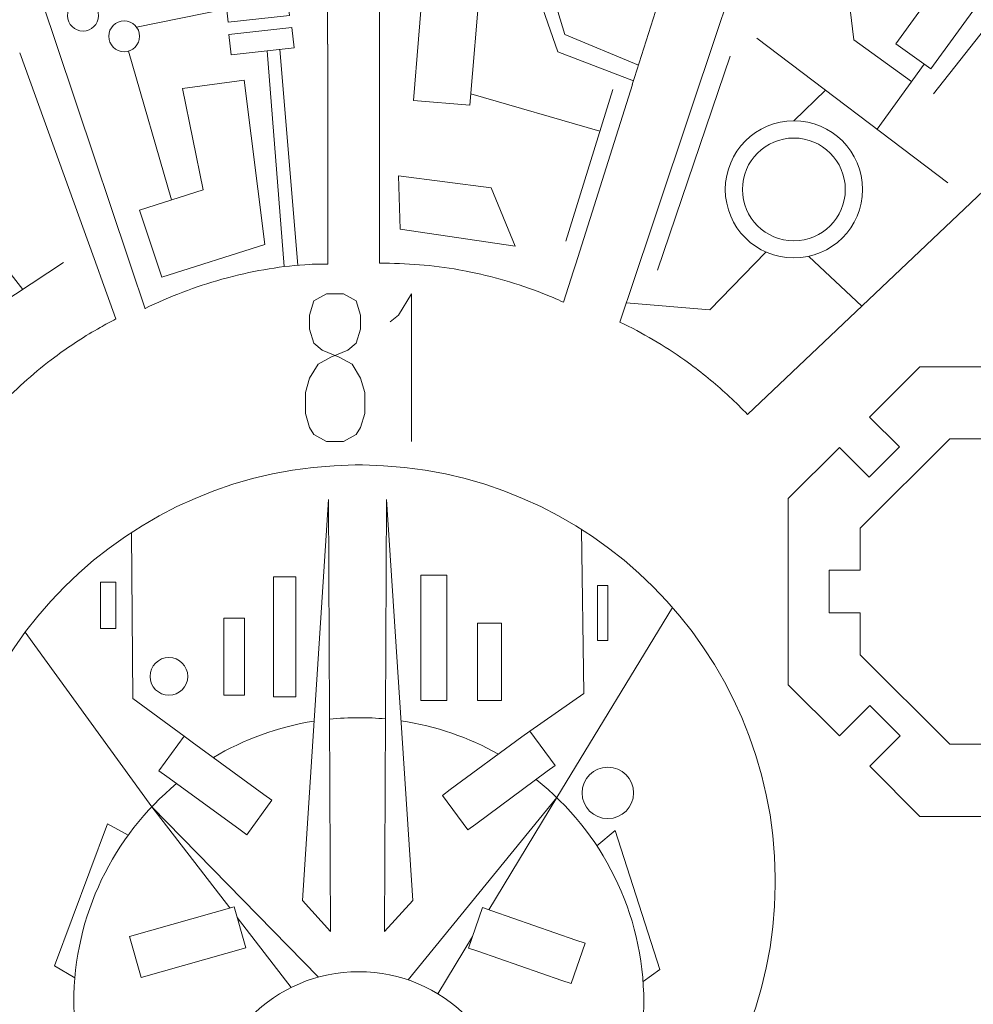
# Model space of a CAD drawing. Header units: millimetres. Extents: x -182 to 179, y -139 to 136.
# Tile 6 of 13: x -29 to 45, y -36 to 40. Entities that reach past the tile are written whole.
import ezdxf

# ---------------------------------------------------------------- set-up
doc = ezdxf.new("R2010")
doc.units = ezdxf.units.MM
doc.header["$MEASUREMENT"] = 0
doc.layers.add('Layer 1', color=7, linetype='Continuous')

msp = doc.modelspace()

# ---------------------------------------------------------------- linework, layer by layer
at = {"layer": 'Layer 1', "color": 5, "lineweight": 9}
for points in [[(2.033, -12.6752), (4.0174, -12.6752), (4.0174, -3.018), (2.033, -3.018), (2.033, -12.6752)], [(-22.7051, -7.119), (-21.5145, -7.119), (-21.5145, -3.5472), (-22.7051, -3.5472), (-22.7051, -7.119)], [(-9.3441, -12.4107), (-7.6243, -12.4107), (-7.6243, -3.1503), (-9.3441, -3.1503), (-9.3441, -12.4107)], [(15.6595, -8.045), (16.4531, -8.045), (16.4531, -3.8118), (15.6595, -3.8118), (15.6595, -8.045)], [(-13.1804, -12.2784), (-11.593, -12.2784), (-11.593, -6.3252), (-13.1804, -6.3252), (-13.1804, -12.2784)], [(6.3986, -12.6752), (8.2506, -12.6752), (8.2506, -6.7222), (6.3986, -6.7222), (6.3986, -12.6752)]]:
    msp.add_lwpolyline(points, close=True, dxfattribs=at)
for centre, major_axis in [((-24.0421, 40.1696), (0, 1.1906)), ((-20.8671, 38.5821), (0, 1.1906)), ((30.8078, 26.7608), (0, 3.9687)), ((-17.4139, -10.8232), (0, 1.4552)), ((16.4528, -19.819), (0, 1.9844))]:
    msp.add_ellipse(centre, major_axis=major_axis, ratio=1, dxfattribs=at)
at = {"layer": 'Layer 1', "color": 1, "lineweight": 9}
for centre, major_axis in [((30.8078, 26.7608), (0, 5.2917)), ((-2.7628, -45.403), (0, 11.7788))]:
    msp.add_ellipse(centre, major_axis=major_axis, ratio=1, dxfattribs=at)
at = {"layer": 'Layer 1', "lineweight": 9}
for points, knots in [([(-1.1326, 75.6292), (-1.1326, 75.6292), (-1.1368, 70.2216), (-1.1368, 70.2216), (-1.1368, 70.2216), (4.0335, 70.2192), (8.6673, 67.015), (10.502, 62.1812), (10.502, 62.1812), (10.502, 62.1812), (13.6372, 61.635), (13.6372, 61.635), (13.6372, 61.635), (13.6372, 61.635), (11.4572, 49.1214), (11.4572, 49.1214), (11.4572, 49.1214), (11.4572, 49.1214), (8.322, 49.6676), (8.322, 49.6676), (8.322, 49.6676), (5.9541, 46.8974), (2.4883, 45.3034), (-1.156, 45.3058), (-1.156, 45.3058), (-1.156, 45.3058), (-1.1604, 39.5633), (-1.1604, 39.5633)], [0, 0, 0, 0, 0.125, 0.125, 0.125, 0.125, 0.25, 0.25, 0.25, 0.25, 0.375, 0.375, 0.375, 0.375, 0.5, 0.5, 0.5, 0.5, 0.625, 0.625, 0.625, 0.625, 0.75, 0.75, 0.75, 0.75, 1, 1, 1, 1]), ([(-5.1659, 37.9758), (-5.1659, 37.9758), (-5.1732, 45.5054), (-5.1732, 45.5054), (-5.1732, 45.5054), (-2.1107, 45.4927), (0.8409, 46.6412), (3.0883, 48.7219), (3.0883, 48.7219), (3.0883, 48.7219), (5.5517, 63.2632), (5.5517, 63.2632), (5.5517, 63.2632), (3.4397, 67.236), (-0.6977, 69.7075), (-5.1968, 69.6786), (-5.1968, 69.6786), (-5.1968, 69.6786), (-5.2011, 74.1123), (-5.2011, 74.1123)], [0, 0, 0, 0, 0.1666667, 0.1666667, 0.1666667, 0.1666667, 0.3333333, 0.3333333, 0.3333333, 0.3333333, 0.5, 0.5, 0.5, 0.5, 0.6666667, 0.6666667, 0.6666667, 0.6666667, 1, 1, 1, 1]), ([(29.9392, 71.5565), (29.9392, 71.5565), (27.9322, 65.2053), (27.9322, 65.2053), (27.9322, 65.2053), (31.8372, 63.9713), (34.7871, 60.7477), (35.6709, 56.7489), (35.6709, 56.7489), (36.5547, 52.7501), (35.2381, 48.5837), (32.2168, 45.8188), (32.2168, 45.8188), (29.1957, 43.054), (24.929, 42.1111), (21.024, 43.3451), (21.024, 43.3451), (21.024, 43.3451), (18.5135, 35.4009), (18.5135, 35.4009)], [0, 0, 0, 0, 0.1666667, 0.1666667, 0.1666667, 0.1666667, 0.3333333, 0.3333333, 0.3333333, 0.3333333, 0.5, 0.5, 0.5, 0.5, 0.6666667, 0.6666667, 0.6666667, 0.6666667, 1, 1, 1, 1]), ([(-36.0619, 67.6719), (-36.0619, 67.6719), (-34.5446, 63.1481), (-34.5446, 63.1481), (-34.5446, 63.1481), (-38.8194, 61.503), (-41.8532, 57.3578), (-41.8532, 52.5034), (-41.8532, 52.5034), (-41.8532, 46.206), (-36.7482, 41.101), (-30.4508, 41.101), (-30.4508, 41.101), (-29.3571, 41.101), (-28.2994, 41.2553), (-27.2981, 41.5428), (-27.2981, 41.5428), (-27.2981, 41.5428), (-27.259, 41.4263), (-27.259, 41.4263), (-27.259, 41.4263), (-27.259, 41.4263), (-24.7038, 33.8082), (-24.7038, 33.8082)], [0, 0, 0, 0, 0.1428571, 0.1428571, 0.1428571, 0.1428571, 0.2857143, 0.2857143, 0.2857143, 0.2857143, 0.4285714, 0.4285714, 0.4285714, 0.4285714, 0.5714286, 0.5714286, 0.5714286, 0.5714286, 0.7142857, 0.7142857, 0.7142857, 0.7142857, 1, 1, 1, 1]), ([(34.1921, 66.7288), (34.1921, 66.7288), (33.1673, 63.669), (33.1673, 63.669), (33.1673, 63.669), (37.1462, 62.3363), (40.1119, 58.9821), (40.9473, 54.8699), (40.9473, 54.8699), (41.7827, 50.7577), (40.3607, 46.5122), (37.2171, 43.7326), (37.2171, 43.7326), (34.0735, 40.9531), (29.6858, 40.0618), (25.7068, 41.3944), (25.7068, 41.3944), (25.7068, 41.3944), (25.1469, 39.7228), (25.1469, 39.7228)], [0, 0, 0, 0, 0.1666667, 0.1666667, 0.1666667, 0.1666667, 0.3333333, 0.3333333, 0.3333333, 0.3333333, 0.5, 0.5, 0.5, 0.5, 0.6666667, 0.6666667, 0.6666667, 0.6666667, 1, 1, 1, 1]), ([(41.3715, 36.0589), (41.3715, 36.0589), (38.681, 38.0098), (38.681, 38.0098), (38.681, 38.0098), (38.681, 38.0098), (46.1844, 48.3582), (46.1844, 48.3582), (46.1844, 48.3582), (46.1844, 48.3582), (48.875, 46.4073), (48.875, 46.4073), (48.875, 46.4073), (48.875, 46.4073), (41.3715, 36.0589), (41.3715, 36.0589)], [0, 0, 0, 0, 0.2, 0.2, 0.2, 0.2, 0.4, 0.4, 0.4, 0.4, 0.6, 0.6, 0.6, 0.6, 1, 1, 1, 1]), ([(54.7921, 35.5272), (54.7921, 35.5272), (27.2323, 9.3841), (27.2323, 9.3841), (27.2323, 9.3841), (26.7943, 9.8437), (26.3128, 10.3212), (25.8493, 10.7553), (25.8493, 10.7553), (24.8973, 11.6458), (23.8948, 12.4791), (22.8474, 13.2512)], [0, 0, 0, 0, 0.25, 0.25, 0.25, 0.25, 0.5, 0.5, 0.5, 0.5, 1, 1, 1, 1]), ([(-12.7959, 19.9719), (-10.7465, 20.512), (-8.65, 20.8589), (-6.5454, 20.9776), (-6.5454, 20.9776), (-6.0784, 21.0026), (-5.5774, 21.0088), (-5.1495, 21.0021), (-5.1495, 21.0021), (-5.1495, 21.0021), (-5.1517, 23.2724), (-5.1517, 23.2724)], [0, 0, 0, 0, 0.25, 0.25, 0.25, 0.25, 0.5, 0.5, 0.5, 0.5, 1, 1, 1, 1]), ([(-26.0492, 13.9487), (-24.9847, 14.7324), (-23.8737, 15.4534), (-22.7221, 16.1073), (-22.7221, 16.1073), (-22.3224, 16.3338), (-21.918, 16.5523), (-21.5091, 16.7623), (-21.5091, 16.7623), (-21.5091, 16.7623), (-22.6691, 19.9831), (-22.6691, 19.9831)], [0, 0, 0, 0, 0.25, 0.25, 0.25, 0.25, 0.5, 0.5, 0.5, 0.5, 1, 1, 1, 1]), ([(13.8017, 20.4905), (13.8017, 20.4905), (13.0331, 18.0584), (13.0331, 18.0584), (13.0331, 18.0584), (12.4997, 18.3028), (11.9731, 18.5229), (11.4277, 18.7388), (11.4277, 18.7388), (9.5109, 19.493), (7.5312, 20.0672), (5.5148, 20.4562)], [0, 0, 0, 0, 0.25, 0.25, 0.25, 0.25, 0.5, 0.5, 0.5, 0.5, 1, 1, 1, 1]), ([(57.958, 8.2188), (57.958, 8.2188), (58.8593, 9.12), (58.8593, 9.12), (58.8593, 9.12), (58.8593, 9.12), (54.9108, 13.0685), (54.9108, 13.0685), (54.9108, 13.0685), (54.9108, 13.0685), (49.4021, 13.0685), (49.4021, 13.0685), (49.4021, 13.0685), (49.4021, 13.0685), (49.4021, 9.8656), (49.4021, 9.8656), (49.4021, 9.8656), (49.4021, 9.8656), (46.1002, 9.8656), (46.1002, 9.8656), (46.1002, 9.8656), (46.1002, 9.8656), (46.1002, 13.0685), (46.1002, 13.0685), (46.1002, 13.0685), (46.1002, 13.0685), (40.5385, 13.0685), (40.5385, 13.0685), (40.5385, 13.0685), (40.5385, 13.0685), (36.6537, 9.1837), (36.6537, 9.1837), (36.6537, 9.1837), (36.6537, 9.1837), (38.9531, 6.8843), (38.9531, 6.8843), (38.9531, 6.8843), (38.9531, 6.8843), (36.6183, 4.5495), (36.6183, 4.5495), (36.6183, 4.5495), (36.6183, 4.5495), (35.6674, 5.5004), (35.6674, 5.5004)], [0, 0, 0, 0, 0.0833333, 0.0833333, 0.0833333, 0.0833333, 0.1666667, 0.1666667, 0.1666667, 0.1666667, 0.25, 0.25, 0.25, 0.25, 0.3333333, 0.3333333, 0.3333333, 0.3333333, 0.4166667, 0.4166667, 0.4166667, 0.4166667, 0.5, 0.5, 0.5, 0.5, 0.5833333, 0.5833333, 0.5833333, 0.5833333, 0.6666667, 0.6666667, 0.6666667, 0.6666667, 0.75, 0.75, 0.75, 0.75, 0.8333333, 0.8333333, 0.8333333, 0.8333333, 1, 1, 1, 1]), ([(35.2698, 5.898), (35.2698, 5.898), (34.3189, 6.8489), (34.3189, 6.8489), (34.3189, 6.8489), (34.3189, 6.8489), (30.3758, 2.9058), (30.3758, 2.9058), (30.3758, 2.9058), (30.3758, 2.9058), (30.3758, -11.4665), (30.3758, -11.4665), (30.3758, -11.4665), (30.3758, -11.4665), (34.3243, -15.415), (34.3243, -15.415), (34.3243, -15.415), (34.3243, -15.415), (35.2982, -14.4411), (35.2982, -14.4411)], [0, 0, 0, 0, 0.1666667, 0.1666667, 0.1666667, 0.1666667, 0.3333333, 0.3333333, 0.3333333, 0.3333333, 0.5, 0.5, 0.5, 0.5, 0.6666667, 0.6666667, 0.6666667, 0.6666667, 1, 1, 1, 1]), ([(35.9344, -5.9079), (35.9344, -5.9079), (33.5362, -5.9079), (33.5362, -5.9079), (33.5362, -5.9079), (33.5362, -5.9079), (33.5362, -2.6294), (33.5362, -2.6294), (33.5362, -2.6294), (33.5362, -2.6294), (35.9344, -2.6294), (35.9344, -2.6294), (35.9344, -2.6294), (35.9344, -2.6294), (35.9344, 0.6033), (35.9344, 0.6033), (35.9344, 0.6033), (35.9344, 0.6033), (42.841, 7.5099), (42.841, 7.5099), (42.841, 7.5099), (42.841, 7.5099), (52.6083, 7.5099), (52.6083, 7.5099), (52.6083, 7.5099), (52.6083, 7.5099), (59.515, 0.6033), (59.515, 0.6033), (59.515, 0.6033), (59.515, 0.6033), (59.515, -2.6294), (59.515, -2.6294), (59.515, -2.6294), (59.515, -2.6294), (62.0356, -2.6294), (62.0356, -2.6294), (62.0356, -2.6294), (62.0356, -2.6294), (62.0356, -5.9079), (62.0356, -5.9079), (62.0356, -5.9079), (62.0356, -5.9079), (59.515, -5.9079), (59.515, -5.9079), (59.515, -5.9079), (59.515, -5.9079), (59.515, -9.164), (59.515, -9.164), (59.515, -9.164), (59.515, -9.164), (52.6083, -16.0706), (52.6083, -16.0706), (52.6083, -16.0706), (52.6083, -16.0706), (42.841, -16.0706), (42.841, -16.0706), (42.841, -16.0706), (42.841, -16.0706), (35.9344, -9.164), (35.9344, -9.164), (35.9344, -9.164), (35.9344, -9.164), (35.9344, -5.9079), (35.9344, -5.9079)], [0, 0, 0, 0, 0.0588235, 0.0588235, 0.0588235, 0.0588235, 0.1176471, 0.1176471, 0.1176471, 0.1176471, 0.1764706, 0.1764706, 0.1764706, 0.1764706, 0.2352941, 0.2352941, 0.2352941, 0.2352941, 0.2941176, 0.2941176, 0.2941176, 0.2941176, 0.3529412, 0.3529412, 0.3529412, 0.3529412, 0.4117647, 0.4117647, 0.4117647, 0.4117647, 0.4705882, 0.4705882, 0.4705882, 0.4705882, 0.5294118, 0.5294118, 0.5294118, 0.5294118, 0.5882353, 0.5882353, 0.5882353, 0.5882353, 0.6470588, 0.6470588, 0.6470588, 0.6470588, 0.7058824, 0.7058824, 0.7058824, 0.7058824, 0.7647059, 0.7647059, 0.7647059, 0.7647059, 0.8235294, 0.8235294, 0.8235294, 0.8235294, 0.8823529, 0.8823529, 0.8823529, 0.8823529, 1, 1, 1, 1]), ([(35.6958, -14.0435), (35.6958, -14.0435), (36.6696, -13.0697), (36.6696, -13.0697), (36.6696, -13.0697), (36.6696, -13.0697), (39.0044, -15.4046), (39.0044, -15.4046), (39.0044, -15.4046), (39.0044, -15.4046), (36.6591, -17.7498), (36.6591, -17.7498), (36.6591, -17.7498), (36.6591, -17.7498), (40.5385, -21.6292), (40.5385, -21.6292), (40.5385, -21.6292), (40.5385, -21.6292), (46.1002, -21.6292), (46.1002, -21.6292), (46.1002, -21.6292), (46.1002, -21.6292), (46.1002, -18.404), (46.1002, -18.404), (46.1002, -18.404), (46.1002, -18.404), (49.4021, -18.404), (49.4021, -18.404), (49.4021, -18.404), (49.4021, -18.404), (49.4021, -21.6292), (49.4021, -21.6292), (49.4021, -21.6292), (49.4021, -21.6292), (54.9108, -21.6292), (54.9108, -21.6292), (54.9108, -21.6292), (54.9108, -21.6292), (58.8539, -17.6862), (58.8539, -17.6862), (58.8539, -17.6862), (58.8539, -17.6862), (57.9296, -16.7619), (57.9296, -16.7619)], [0, 0, 0, 0, 0.0833333, 0.0833333, 0.0833333, 0.0833333, 0.1666667, 0.1666667, 0.1666667, 0.1666667, 0.25, 0.25, 0.25, 0.25, 0.3333333, 0.3333333, 0.3333333, 0.3333333, 0.4166667, 0.4166667, 0.4166667, 0.4166667, 0.5, 0.5, 0.5, 0.5, 0.5833333, 0.5833333, 0.5833333, 0.5833333, 0.6666667, 0.6666667, 0.6666667, 0.6666667, 0.75, 0.75, 0.75, 0.75, 0.8333333, 0.8333333, 0.8333333, 0.8333333, 1, 1, 1, 1]), ([(11.776, -18.152), (11.776, -18.152), (6.2559, -22.2214), (6.2559, -22.2214), (6.2559, -22.2214), (6.2559, -22.2214), (5.6428, -22.6736), (5.6428, -22.6736), (5.6428, -22.6736), (5.6428, -22.6736), (3.6835, -20.0158), (3.6835, -20.0158), (3.6835, -20.0158), (3.6835, -20.0158), (4.2965, -19.5635), (4.2965, -19.5635), (4.2965, -19.5635), (4.2965, -19.5635), (9.8167, -15.4942), (9.8167, -15.4942), (9.8167, -15.4942), (9.8167, -15.4942), (10.4303, -15.042), (10.4303, -15.042), (10.4303, -15.042), (10.4303, -15.042), (12.3897, -17.6999), (12.3897, -17.6999), (12.3897, -17.6999), (12.3897, -17.6999), (11.776, -18.152), (11.776, -18.152)], [0, 0, 0, 0, 0.1111111, 0.1111111, 0.1111111, 0.1111111, 0.2222222, 0.2222222, 0.2222222, 0.2222222, 0.3333333, 0.3333333, 0.3333333, 0.3333333, 0.4444444, 0.4444444, 0.4444444, 0.4444444, 0.5555556, 0.5555556, 0.5555556, 0.5555556, 0.6666667, 0.6666667, 0.6666667, 0.6666667, 0.7777778, 0.7777778, 0.7777778, 0.7777778, 1, 1, 1, 1]), ([(-11.4126, -23.0493), (-11.4126, -23.0493), (-12.0271, -22.6011), (-12.0271, -22.6011), (-12.0271, -22.6011), (-12.0271, -22.6011), (-17.5678, -18.5597), (-17.5678, -18.5597), (-17.5678, -18.5597), (-17.5678, -18.5597), (-18.1845, -18.1098), (-18.1845, -18.1098), (-18.1845, -18.1098), (-18.1845, -18.1098), (-16.2387, -15.442), (-16.2387, -15.442), (-16.2387, -15.442), (-16.2387, -15.442), (-15.6219, -15.892), (-15.6219, -15.892), (-15.6219, -15.892), (-15.6219, -15.892), (-10.0813, -19.9335), (-10.0813, -19.9335), (-10.0813, -19.9335), (-10.0813, -19.9335), (-9.4668, -20.3816), (-9.4668, -20.3816), (-9.4668, -20.3816), (-9.4668, -20.3816), (-11.4126, -23.0493), (-11.4126, -23.0493)], [0, 0, 0, 0, 0.1111111, 0.1111111, 0.1111111, 0.1111111, 0.2222222, 0.2222222, 0.2222222, 0.2222222, 0.3333333, 0.3333333, 0.3333333, 0.3333333, 0.4444444, 0.4444444, 0.4444444, 0.4444444, 0.5555556, 0.5555556, 0.5555556, 0.5555556, 0.6666667, 0.6666667, 0.6666667, 0.6666667, 0.7777778, 0.7777778, 0.7777778, 0.7777778, 1, 1, 1, 1]), ([(-11.4842, -31.7819), (-11.4842, -31.7819), (-19.5477, -34.0705), (-19.5477, -34.0705), (-19.5477, -34.0705), (-19.5477, -34.0705), (-20.4492, -30.894), (-20.4492, -30.894), (-20.4492, -30.894), (-20.4492, -30.894), (-12.3858, -28.6054), (-12.3858, -28.6054), (-12.3858, -28.6054), (-12.3858, -28.6054), (-11.4842, -31.7819), (-11.4842, -31.7819)], [0, 0, 0, 0, 0.2, 0.2, 0.2, 0.2, 0.4, 0.4, 0.4, 0.4, 0.6, 0.6, 0.6, 0.6, 1, 1, 1, 1]), ([(14.7079, -31.425), (14.7079, -31.425), (13.624, -34.5439), (13.624, -34.5439), (13.624, -34.5439), (13.624, -34.5439), (12.9038, -34.2938), (12.9038, -34.2938), (12.9038, -34.2938), (12.9038, -34.2938), (6.4259, -32.0425), (6.4259, -32.0425), (6.4259, -32.0425), (6.4259, -32.0425), (5.7064, -31.7924), (5.7064, -31.7924), (5.7064, -31.7924), (5.7064, -31.7924), (6.7904, -28.6733), (6.7904, -28.6733), (6.7904, -28.6733), (6.7904, -28.6733), (7.5098, -28.9235), (7.5098, -28.9235), (7.5098, -28.9235), (7.5098, -28.9235), (13.9878, -31.1748), (13.9878, -31.1748), (13.9878, -31.1748), (13.9878, -31.1748), (14.7079, -31.425), (14.7079, -31.425)], [0, 0, 0, 0, 0.1111111, 0.1111111, 0.1111111, 0.1111111, 0.2222222, 0.2222222, 0.2222222, 0.2222222, 0.3333333, 0.3333333, 0.3333333, 0.3333333, 0.4444444, 0.4444444, 0.4444444, 0.4444444, 0.5555556, 0.5555556, 0.5555556, 0.5555556, 0.6666667, 0.6666667, 0.6666667, 0.6666667, 0.7777778, 0.7777778, 0.7777778, 0.7777778, 1, 1, 1, 1])]:
    msp.add_open_spline(points, degree=3, knots=knots, dxfattribs=at)
at = {"layer": 'Layer 1', "color": 1, "lineweight": 9}
for points, knots in [([(8.322, 49.6676), (8.322, 49.6676), (12.6031, 37.3916), (12.6031, 37.3916), (12.6031, 37.3916), (12.6031, 37.3916), (18.4289, 35.1328), (18.4289, 35.1328)], [0, 0, 0, 0, 0.3333333, 0.3333333, 0.3333333, 0.3333333, 1, 1, 1, 1]), ([(18.8114, 36.3431), (18.8114, 36.3431), (13.1322, 38.7145), (13.1322, 38.7145), (13.1322, 38.7145), (13.1322, 38.7145), (9.8896, 49.3945), (9.8896, 49.3945)], [0, 0, 0, 0, 0.3333333, 0.3333333, 0.3333333, 0.3333333, 1, 1, 1, 1]), ([(-8.6261, 44.933), (-8.6261, 44.933), (-13.3598, 44.41), (-13.3598, 44.41), (-13.3598, 44.41), (-13.3598, 44.41), (-12.8368, 39.6763), (-12.8368, 39.6763), (-12.8368, 39.6763), (-12.8368, 39.6763), (-8.1031, 40.1993), (-8.1031, 40.1993), (-8.1031, 40.1993), (-8.1031, 40.1993), (-8.6261, 44.933), (-8.6261, 44.933)], [0, 0, 0, 0, 0.2, 0.2, 0.2, 0.2, 0.4, 0.4, 0.4, 0.4, 0.6, 0.6, 0.6, 0.6, 1, 1, 1, 1]), ([(2.2385, 43.1311), (2.2385, 43.1311), (6.5891, 42.7691), (6.5891, 42.7691), (6.5891, 42.7691), (6.5891, 42.7691), (5.7991, 33.2769), (5.7991, 33.2769), (5.7991, 33.2769), (5.7991, 33.2769), (1.4485, 33.6389), (1.4485, 33.6389), (1.4485, 33.6389), (1.4485, 33.6389), (2.2385, 43.1311), (2.2385, 43.1311)], [0, 0, 0, 0, 0.2, 0.2, 0.2, 0.2, 0.4, 0.4, 0.4, 0.4, 0.6, 0.6, 0.6, 0.6, 1, 1, 1, 1]), ([(-10.0179, 22.5081), (-10.0179, 22.5081), (-17.9554, 19.9945), (-17.9554, 19.9945), (-17.9554, 19.9945), (-17.9554, 19.9945), (-19.6752, 25.1539), (-19.6752, 25.1539), (-19.6752, 25.1539), (-19.6752, 25.1539), (-14.7804, 26.7414), (-14.7804, 26.7414), (-14.7804, 26.7414), (-14.7804, 26.7414), (-16.3679, 34.5466), (-16.3679, 34.5466), (-16.3679, 34.5466), (-16.3679, 34.5466), (-11.6054, 35.2081), (-11.6054, 35.2081), (-11.6054, 35.2081), (-11.6054, 35.2081), (-10.0179, 22.5081), (-10.0179, 22.5081)], [0, 0, 0, 0, 0.1428571, 0.1428571, 0.1428571, 0.1428571, 0.2857143, 0.2857143, 0.2857143, 0.2857143, 0.4285714, 0.4285714, 0.4285714, 0.4285714, 0.5714286, 0.5714286, 0.5714286, 0.5714286, 0.7142857, 0.7142857, 0.7142857, 0.7142857, 1, 1, 1, 1]), ([(0.3009, 27.7997), (0.3009, 27.7997), (0.4332, 23.6987), (0.4332, 23.6987), (0.4332, 23.6987), (0.4332, 23.6987), (9.2967, 22.3758), (9.2967, 22.3758), (9.2967, 22.3758), (9.2967, 22.3758), (7.4446, 26.8737), (7.4446, 26.8737), (7.4446, 26.8737), (7.4446, 26.8737), (0.3009, 27.7997), (0.3009, 27.7997)], [0, 0, 0, 0, 0.2, 0.2, 0.2, 0.2, 0.4, 0.4, 0.4, 0.4, 0.6, 0.6, 0.6, 0.6, 1, 1, 1, 1]), ([(-5.2482, 18.6953), (-5.2482, 18.6953), (-6.2302, 18.1579), (-6.2302, 18.1579), (-6.2302, 18.1579), (-6.2302, 18.1579), (-6.5641, 17.0668), (-6.5641, 17.0668), (-6.5641, 17.0668), (-6.5641, 17.0668), (-6.5641, 15.9757), (-6.5641, 15.9757), (-6.5641, 15.9757), (-6.5641, 15.9757), (-6.2302, 14.9009), (-6.2302, 14.9009), (-6.2302, 14.9009), (-6.2302, 14.9009), (-5.582, 14.3472), (-5.582, 14.3472), (-5.582, 14.3472), (-5.582, 14.3472), (-4.2662, 13.8097), (-4.2662, 13.8097), (-4.2662, 13.8097), (-4.2662, 13.8097), (-3.2843, 13.2724), (-3.2843, 13.2724), (-3.2843, 13.2724), (-3.2843, 13.2724), (-2.6362, 12.1813), (-2.6362, 12.1813), (-2.6362, 12.1813), (-2.6362, 12.1813), (-2.3023, 11.0902), (-2.3023, 11.0902), (-2.3023, 11.0902), (-2.3023, 11.0902), (-2.3023, 9.4617), (-2.3023, 9.4617), (-2.3023, 9.4617), (-2.3023, 9.4617), (-2.6362, 8.3868), (-2.6362, 8.3868), (-2.6362, 8.3868), (-2.6362, 8.3868), (-2.9602, 7.8332), (-2.9602, 7.8332), (-2.9602, 7.8332), (-2.9602, 7.8332), (-3.9422, 7.2958), (-3.9422, 7.2958), (-3.9422, 7.2958), (-3.9422, 7.2958), (-5.2482, 7.2958), (-5.2482, 7.2958), (-5.2482, 7.2958), (-5.2482, 7.2958), (-6.2302, 7.8332), (-6.2302, 7.8332), (-6.2302, 7.8332), (-6.2302, 7.8332), (-6.5641, 8.3868), (-6.5641, 8.3868), (-6.5641, 8.3868), (-6.5641, 8.3868), (-6.8881, 9.4617), (-6.8881, 9.4617), (-6.8881, 9.4617), (-6.8881, 9.4617), (-6.8881, 11.0902), (-6.8881, 11.0902), (-6.8881, 11.0902), (-6.8881, 11.0902), (-6.5641, 12.1813), (-6.5641, 12.1813), (-6.5641, 12.1813), (-6.5641, 12.1813), (-5.9061, 13.2724), (-5.9061, 13.2724), (-5.9061, 13.2724), (-5.9061, 13.2724), (-4.9242, 13.8097), (-4.9242, 13.8097), (-4.9242, 13.8097), (-4.9242, 13.8097), (-3.6182, 14.3472), (-3.6182, 14.3472), (-3.6182, 14.3472), (-3.6182, 14.3472), (-2.9602, 14.9009), (-2.9602, 14.9009), (-2.9602, 14.9009), (-2.9602, 14.9009), (-2.6362, 15.9757), (-2.6362, 15.9757), (-2.6362, 15.9757), (-2.6362, 15.9757), (-2.6362, 17.0668), (-2.6362, 17.0668), (-2.6362, 17.0668), (-2.6362, 17.0668), (-2.9602, 18.1579), (-2.9602, 18.1579), (-2.9602, 18.1579), (-2.9602, 18.1579), (-3.9422, 18.6953), (-3.9422, 18.6953), (-3.9422, 18.6953), (-3.9422, 18.6953), (-5.2482, 18.6953), (-5.2482, 18.6953)], [0, 0, 0, 0, 0.0344828, 0.0344828, 0.0344828, 0.0344828, 0.0689655, 0.0689655, 0.0689655, 0.0689655, 0.1034483, 0.1034483, 0.1034483, 0.1034483, 0.137931, 0.137931, 0.137931, 0.137931, 0.1724138, 0.1724138, 0.1724138, 0.1724138, 0.2068966, 0.2068966, 0.2068966, 0.2068966, 0.2413793, 0.2413793, 0.2413793, 0.2413793, 0.2758621, 0.2758621, 0.2758621, 0.2758621, 0.3103448, 0.3103448, 0.3103448, 0.3103448, 0.3448276, 0.3448276, 0.3448276, 0.3448276, 0.3793103, 0.3793103, 0.3793103, 0.3793103, 0.4137931, 0.4137931, 0.4137931, 0.4137931, 0.4482759, 0.4482759, 0.4482759, 0.4482759, 0.4827586, 0.4827586, 0.4827586, 0.4827586, 0.5172414, 0.5172414, 0.5172414, 0.5172414, 0.5517241, 0.5517241, 0.5517241, 0.5517241, 0.5862069, 0.5862069, 0.5862069, 0.5862069, 0.6206897, 0.6206897, 0.6206897, 0.6206897, 0.6551724, 0.6551724, 0.6551724, 0.6551724, 0.6896552, 0.6896552, 0.6896552, 0.6896552, 0.7241379, 0.7241379, 0.7241379, 0.7241379, 0.7586207, 0.7586207, 0.7586207, 0.7586207, 0.7931034, 0.7931034, 0.7931034, 0.7931034, 0.8275862, 0.8275862, 0.8275862, 0.8275862, 0.862069, 0.862069, 0.862069, 0.862069, 0.8965517, 0.8965517, 0.8965517, 0.8965517, 0.9310345, 0.9310345, 0.9310345, 0.9310345, 1, 1, 1, 1]), ([(-0.3384, 16.5294), (-0.3384, 16.5294), (0.3097, 17.0668), (0.3097, 17.0668), (0.3097, 17.0668), (0.3097, 17.0668), (1.2917, 18.6953), (1.2917, 18.6953), (1.2917, 18.6953), (1.2917, 18.6953), (1.2917, 7.2958), (1.2917, 7.2958)], [0, 0, 0, 0, 0.25, 0.25, 0.25, 0.25, 0.5, 0.5, 0.5, 0.5, 1, 1, 1, 1]), ([(-7.1205, -28.1318), (-7.1205, -28.1318), (-4.9371, -30.5131), (-4.9371, -30.5131), (-4.9371, -30.5131), (-4.9371, -30.5131), (-5.0931, 2.8244), (-5.0931, 2.8244), (-5.0931, 2.8244), (-5.0931, 2.8244), (-7.1205, -28.1318), (-7.1205, -28.1318)], [0, 0, 0, 0, 0.25, 0.25, 0.25, 0.25, 0.5, 0.5, 0.5, 0.5, 1, 1, 1, 1]), ([(1.4089, -28.1318), (1.4089, -28.1318), (-0.7745, -30.5131), (-0.7745, -30.5131), (-0.7745, -30.5131), (-0.7745, -30.5131), (-0.6185, 2.8244), (-0.6185, 2.8244), (-0.6185, 2.8244), (-0.6185, 2.8244), (1.4089, -28.1318), (1.4089, -28.1318)], [0, 0, 0, 0, 0.25, 0.25, 0.25, 0.25, 0.5, 0.5, 0.5, 0.5, 1, 1, 1, 1]), ([(-0.6977, -14.1088), (-1.3775, -14.0455), (-2.0664, -14.0131), (-2.7628, -14.0131), (-2.7628, -14.0131), (-3.5228, -14.0131), (-4.2737, -14.0518), (-5.0138, -14.127)], [0, 0, 0, 0, 0.3333333, 0.3333333, 0.3333333, 0.3333333, 1, 1, 1, 1]), ([(-16.8286, -19.0989), (-21.6718, -23.1329), (-24.7547, -29.209), (-24.7547, -36.005), (-24.7547, -36.005), (-24.7547, -48.1507), (-14.9085, -57.9969), (-2.7628, -57.9969), (-2.7628, -57.9969), (9.3829, -57.9969), (19.2291, -48.1507), (19.2291, -36.005), (19.2291, -36.005), (19.2291, -29.0303), (15.9821, -22.8137), (10.9174, -18.7849)], [0, 0, 0, 0, 0.2, 0.2, 0.2, 0.2, 0.4, 0.4, 0.4, 0.4, 0.6, 0.6, 0.6, 0.6, 1, 1, 1, 1])]:
    msp.add_open_spline(points, degree=3, knots=knots, dxfattribs=at)
at = {"layer": 'Layer 1', "color": 5, "lineweight": 9}
for points, knots in [([(34.9798, 42.1762), (34.9798, 42.1762), (35.4244, 38.3166), (35.4244, 38.3166), (35.4244, 38.3166), (35.4244, 38.3166), (39.8848, 35.0825), (39.8848, 35.0825)], [0, 0, 0, 0, 0.3333333, 0.3333333, 0.3333333, 0.3333333, 1, 1, 1, 1]), ([(-7.9225, 39.2599), (-7.9225, 39.2599), (-12.7881, 38.726), (-12.7881, 38.726), (-12.7881, 38.726), (-12.7881, 38.726), (-12.6149, 37.148), (-12.6149, 37.148), (-12.6149, 37.148), (-12.6149, 37.148), (-7.7493, 37.6819), (-7.7493, 37.6819), (-7.7493, 37.6819), (-7.7493, 37.6819), (-7.9225, 39.2599), (-7.9225, 39.2599)], [0, 0, 0, 0, 0.2, 0.2, 0.2, 0.2, 0.4, 0.4, 0.4, 0.4, 0.6, 0.6, 0.6, 0.6, 1, 1, 1, 1]), ([(28.6427, 21.9309), (28.6427, 21.9309), (24.3119, 17.4806), (24.3119, 17.4806), (24.3119, 17.4806), (24.3119, 17.4806), (17.8767, 18.0158), (17.8767, 18.0158)], [0, 0, 0, 0, 0.3333333, 0.3333333, 0.3333333, 0.3333333, 1, 1, 1, 1]), ([(-16.2387, -15.442), (-16.2387, -15.442), (-20.1928, -12.5428), (-20.1928, -12.5428), (-20.1928, -12.5428), (-20.1928, -12.5428), (-20.314, 0.2816), (-20.314, 0.2816)], [0, 0, 0, 0, 0.3333333, 0.3333333, 0.3333333, 0.3333333, 1, 1, 1, 1]), ([(10.4303, -15.042), (10.4303, -15.042), (14.5999, -12.1459), (14.5999, -12.1459), (14.5999, -12.1459), (14.5999, -12.1459), (14.4258, 0.5093), (14.4258, 0.5093)], [0, 0, 0, 0, 0.3333333, 0.3333333, 0.3333333, 0.3333333, 1, 1, 1, 1]), ([(-20.5559, -23.0778), (-20.5559, -23.0778), (-22.1425, -22.2006), (-22.1425, -22.2006), (-22.1425, -22.2006), (-22.1425, -22.2006), (-26.2435, -33.1808), (-26.2435, -33.1808), (-26.2435, -33.1808), (-26.2435, -33.1808), (-24.6738, -34.1053), (-24.6738, -34.1053)], [0, 0, 0, 0, 0.25, 0.25, 0.25, 0.25, 0.5, 0.5, 0.5, 0.5, 1, 1, 1, 1]), ([(15.5974, -23.895), (15.5974, -23.895), (17.0159, -22.7297), (17.0159, -22.7297), (17.0159, -22.7297), (17.0159, -22.7297), (20.4555, -33.4454), (20.4555, -33.4454), (20.4555, -33.4454), (20.4555, -33.4454), (19.1695, -34.3735), (19.1695, -34.3735)], [0, 0, 0, 0, 0.25, 0.25, 0.25, 0.25, 0.5, 0.5, 0.5, 0.5, 1, 1, 1, 1])]:
    msp.add_open_spline(points, degree=3, knots=knots, dxfattribs=at)
for points in [[(-19.906, 39.2851), (-19.906, 39.2851), (-12.9494, 40.6956), (-12.9494, 40.6956)], [(46.8015, 40.764), (46.8015, 40.764), (41.576, 34.1494), (41.576, 34.1494)], [(27.9499, 38.4489), (27.9499, 38.4489), (42.7005, 27.2702), (42.7005, 27.2702)], [(-17.2278, 25.9476), (-17.2278, 25.9476), (-20.5369, 37.4379), (-20.5369, 37.4379)], [(-9.8396, 37.4525), (-9.8396, 37.4525), (-8.527, 20.8066), (-8.527, 20.8066)], [(-8.8592, 37.5601), (-8.8592, 37.5601), (-7.4612, 20.9133), (-7.4612, 20.9133)], [(25.8994, 37.0598), (25.8994, 37.0598), (20.277, 20.5233), (20.277, 20.5233)], [(37.2276, 31.4178), (37.2276, 31.4178), (40.8611, 36.4291), (40.8611, 36.4291)], [(16.8374, 34.4801), (16.8374, 34.4801), (13.1994, 22.7723), (13.1994, 22.7723)], [(30.8078, 32.0525), (30.8078, 32.0525), (33.2535, 34.4296), (33.2535, 34.4296)], [(15.8329, 31.2472), (15.8329, 31.2472), (5.8717, 34.1482), (5.8717, 34.1482)], [(-31.4075, 22.4986), (-31.4075, 22.4986), (-28.6997, 19.0457), (-28.6997, 19.0457)], [(31.9667, 21.5964), (31.9667, 21.5964), (36.0637, 17.7614), (36.0637, 17.7614)], [(-32.9704, 16.224), (-32.9704, 16.224), (-25.5621, 21.1188), (-25.5621, 21.1188)], [(12.5103, -20.1817), (12.5103, -20.1817), (1.0547, -34.2566), (1.0547, -34.2566)], [(-18.7312, -20.8837), (-18.7312, -20.8837), (-5.8751, -34.0397), (-5.8751, -34.0397)]]:
    msp.add_open_spline(points, degree=3, dxfattribs=at)
at = {"layer": 'Layer 1', "color": 1, "lineweight": 9}
for points in [[(-1.1608, 39.0011), (-1.1608, 39.0011), (-1.1604, 39.5633), (-1.1604, 39.5633)], [(24.9684, 39.1896), (24.9684, 39.1896), (25.147, 39.7228), (25.147, 39.7228)], [(-5.1653, 37.4136), (-5.1653, 37.4136), (-5.1649, 37.9758), (-5.1649, 37.9758)], [(18.3396, 34.8662), (18.3396, 34.8662), (18.5182, 35.3994), (18.5182, 35.3994)], [(-24.5249, 33.2752), (-24.5249, 33.2752), (-24.7039, 33.8082), (-24.7039, 33.8082)], [(-5.1515, 23.2724), (-5.1515, 23.2724), (-5.1523, 23.8346), (-5.1523, 23.8346)], [(-1.1723, 23.2724), (-1.1723, 23.2724), (-1.1731, 23.8346), (-1.1731, 23.8346)], [(-20.3524, 20.8354), (-20.3524, 20.8354), (-20.5314, 21.3684), (-20.5314, 21.3684)], [(5.5148, 20.4562), (5.5148, 20.4562), (4.9624, 20.5606), (4.9624, 20.5606)], [(13.8018, 20.4904), (13.8018, 20.4904), (13.971, 21.0266), (13.971, 21.0266)], [(-22.8599, 20.5119), (-22.8599, 20.5119), (-22.6691, 19.9831), (-22.6691, 19.9831)], [(-12.796, 19.9722), (-12.796, 19.9722), (-13.339, 19.8264), (-13.339, 19.8264)], [(17.8416, 17.896), (17.8416, 17.896), (18.0108, 18.4322), (18.0108, 18.4322)], [(-26.0494, 13.949), (-26.0494, 13.949), (-26.5004, 13.6132), (-26.5004, 13.6132)], [(22.8475, 13.2512), (22.8475, 13.2512), (22.3935, 13.583), (22.3935, 13.583)], [(-3.0404, 5.4966), (-3.0404, 5.4966), (-2.4782, 5.4966), (-2.4782, 5.4966)], [(35.2698, 5.8979), (35.2698, 5.8979), (35.6674, 5.5005), (35.6674, 5.5005)], [(12.5103, -20.1817), (12.5103, -20.1817), (21.4432, -5.496), (21.4432, -5.496)], [(-18.7312, -20.8837), (-18.7312, -20.8837), (-28.4989, -7.407), (-28.4989, -7.407)], [(-6.2135, -14.2823), (-9.0143, -14.7236), (-11.6394, -15.6939), (-13.9835, -17.0872)], [(8.0086, -16.8271), (5.7271, -15.5429), (3.1932, -14.654), (0.5, -14.2535)], [(35.298, -14.4409), (35.298, -14.4409), (35.696, -14.0437), (35.696, -14.0437)], [(7.2662, -28.8388), (7.2662, -28.8388), (12.5103, -20.1817), (12.5103, -20.1817)], [(-12.715, -28.6988), (-12.715, -28.6988), (-18.7312, -20.8837), (-18.7312, -20.8837)], [(29.3735, -26.9173), (29.3735, -26.9173), (29.3735, -26.3551), (29.3735, -26.3551)], [(-7.9856, -34.8425), (-7.9856, -34.8425), (-12.1515, -29.4309), (-12.1515, -29.4309)], [(3.3372, -35.3248), (3.3372, -35.3248), (6.0152, -30.904), (6.0152, -30.904)]]:
    msp.add_open_spline(points, degree=3, dxfattribs=at)
at = {"layer": 'Layer 1', "lineweight": 9}
for points in [[(-1.1609, 39.0011), (-1.1609, 39.0011), (-1.1726, 23.8346), (-1.1726, 23.8346)], [(24.9684, 39.1897), (24.9684, 39.1897), (18.0155, 18.4307), (18.0155, 18.4307)], [(-22.86, 20.5119), (-22.86, 20.5119), (-28.9266, 37.313), (-28.9266, 37.313)], [(-5.1522, 23.8346), (-5.1522, 23.8346), (-5.1654, 37.4136), (-5.1654, 37.4136)], [(18.3441, 34.8648), (18.3441, 34.8648), (13.9711, 21.0266), (13.9711, 21.0266)], [(-24.525, 33.2752), (-24.525, 33.2752), (-20.5314, 21.3684), (-20.5314, 21.3684)], [(-1.173, 23.2724), (-1.173, 23.2724), (-1.1747, 21.0606), (-1.1747, 21.0606)], [(-20.3526, 20.8353), (-20.3526, 20.8353), (-19.2509, 17.5506), (-19.2509, 17.5506)], [(4.9619, 20.558), (2.9418, 20.9126), (0.8877, 21.0821), (-1.1747, 21.0606)], [(-19.2586, 17.5739), (-17.361, 18.49), (-15.3748, 19.2515), (-13.3384, 19.8241)], [(17.8369, 17.8975), (17.8369, 17.8975), (17.3785, 16.5288), (17.3785, 16.5288)], [(22.3921, 13.581), (20.8128, 14.7049), (19.1356, 15.6919), (17.3785, 16.5288)], [(-30.5956, 9.917), (-29.3328, 11.2609), (-27.9619, 12.4964), (-26.4991, 13.6116)], [(-3.0404, 5.4931), (-20.5633, 5.3426), (-34.738, -8.8321), (-34.8885, -26.3551)], [(29.3699, -26.3551), (29.2194, -8.8321), (15.0447, 5.3426), (-2.4782, 5.4931)], [(-34.8885, -26.9173), (-34.738, -44.4403), (-20.5633, -58.615), (-3.0404, -58.7655)], [(-2.4782, -58.7655), (15.0447, -58.615), (29.2194, -44.4403), (29.3699, -26.9173)]]:
    msp.add_open_spline(points, degree=3, dxfattribs=at)

doc.saveas('drawing.dxf')
